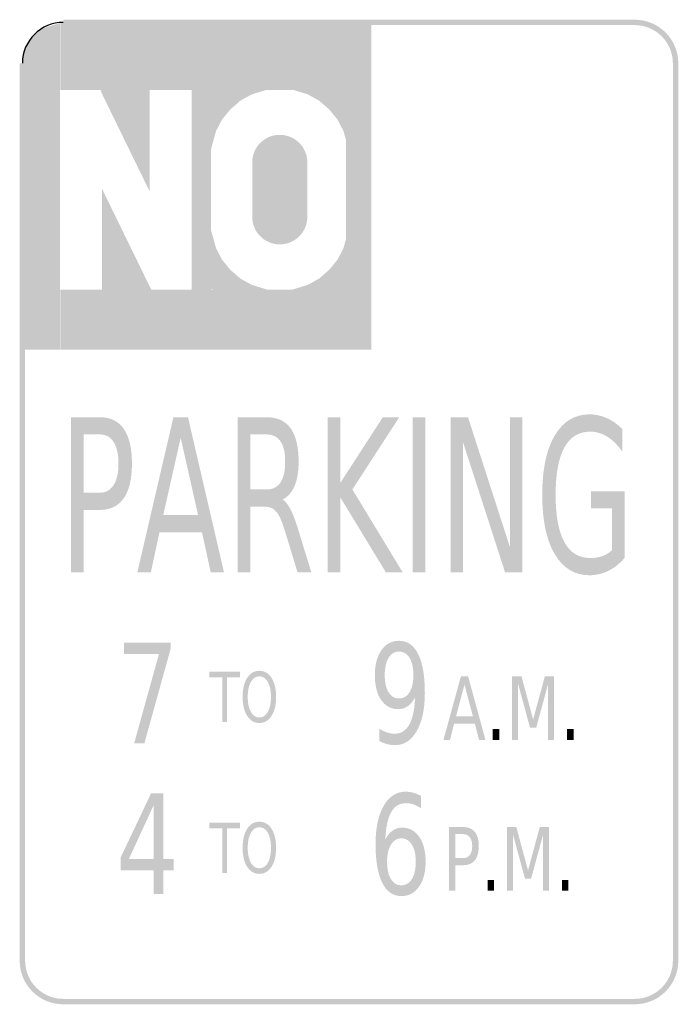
# Model space of a CAD drawing. Header units: inches. Extents: x -6 to 6, y -9 to 9.
import ezdxf

# ---------------------------------------------------------------- set-up
doc = ezdxf.new("R2010")
doc.units = ezdxf.units.IN
doc.header["$MEASUREMENT"] = 0

msp = doc.modelspace()

# ---------------------------------------------------------------- hatches: boundary and pattern name
for points in [[(-5.941, 8.315), (-5.265, 8.914), (-5.593, 8.817), (-5.817, 8.607), (-5.941, 8.315)], [(-5.94, 8.323), (-5.94, 2.962), (-5.267, 2.962), (-5.267, 8.91), (-5.94, 8.323)], [(-5.261, 7.693), (0.408, 7.693), (0.408, 8.918), (-5.261, 8.918), (-5.261, 7.693)], [(-5.207, 8.876), (5.207, 8.876), (5.207, 8.975), (-5.207, 8.975), (-5.207, 8.876)], [(6, 8.182), (5.996, 8.26), (5.985, 8.337), (5.966, 8.412), (5.94, 8.485), (5.906, 8.556), (5.866, 8.623), (5.82, 8.685), (5.768, 8.743), (5.71, 8.795), (5.647, 8.841), (5.581, 8.882), (5.51, 8.915), (5.437, 8.941), (5.361, 8.96), (5.284, 8.971), (5.207, 8.975), (5.207, 8.876), (5.275, 8.873), (5.342, 8.863), (5.408, 8.846), (5.472, 8.823), (5.534, 8.794), (5.592, 8.759), (5.647, 8.718), (5.698, 8.673), (5.743, 8.622), (5.784, 8.567), (5.819, 8.509), (5.848, 8.447), (5.871, 8.383), (5.888, 8.317), (5.898, 8.25), (5.901, 8.182), (6, 8.182)], [(-5.901, -8.182), (-5.901, 8.182), (-6, 8.182), (-6, -8.182), (-5.901, -8.182)], [(5.901, 8.182), (5.901, -8.182), (6, -8.182), (6, 8.182), (5.901, 8.182)], [(-3.635, 7.728), (-3.635, 5.85), (-4.532, 7.689), (-3.635, 7.728)], [(-1.825, 7.717), (-1.775, 7.612), (-1.397, 7.73), (-1.825, 7.717)], [(-0.698, 7.717), (-0.748, 7.612), (-1.126, 7.73), (-0.698, 7.717)], [(-2.869, 7.699), (-2.869, 4.036), (-2.514, 4.036), (-2.514, 7.699), (-2.869, 7.699)], [(-2.528, 7.696), (-2.143, 7.363), (-2.314, 7.154), (-2.528, 7.263), (-2.528, 7.696)], [(-2.527, 7.697), (-2.183, 7.321), (-1.979, 7.499), (-2.094, 7.71), (-2.527, 7.697)], [(-2.094, 7.71), (-1.979, 7.499), (-1.775, 7.612), (-1.825, 7.717), (-2.094, 7.71)], [(-0.429, 7.71), (-0.544, 7.499), (-0.748, 7.612), (-0.698, 7.717), (-0.429, 7.71)], [(0.004, 7.697), (-0.34, 7.321), (-0.544, 7.499), (-0.429, 7.71), (0.004, 7.697)], [(0.005, 7.696), (-0.38, 7.363), (-0.209, 7.154), (0.005, 7.263), (0.005, 7.696)], [(-0.053, 7.699), (-0.053, 4.036), (0.406, 4.036), (0.406, 7.699), (-0.053, 7.699)], [(-2.528, 7.263), (-2.314, 7.154), (-2.422, 6.947), (-2.528, 6.994), (-2.528, 7.263)], [(0.005, 7.263), (-0.209, 7.154), (-0.101, 6.947), (0.005, 6.994), (0.005, 7.263)], [(-2.528, 6.994), (-2.422, 6.947), (-2.528, 6.566), (-2.528, 6.994)], [(-0.759, 6.374), (-0.762, 6.423), (-0.769, 6.472), (-0.781, 6.52), (-0.798, 6.566), (-0.819, 6.611), (-0.844, 6.653), (-0.873, 6.693), (-0.906, 6.729), (-0.943, 6.762), (-0.983, 6.792), (-1.025, 6.817), (-1.069, 6.838), (-1.116, 6.855), (-1.164, 6.867), (-1.212, 6.874), (-1.261, 6.876), (-1.311, 6.874), (-1.359, 6.867), (-1.407, 6.855), (-1.454, 6.838), (-1.498, 6.817), (-1.54, 6.792), (-1.58, 6.762), (-1.616, 6.729), (-1.65, 6.693), (-1.679, 6.653), (-1.704, 6.611), (-1.725, 6.566), (-1.742, 6.52), (-1.754, 6.472), (-1.761, 6.423), (-1.764, 6.374), (-1.261, 6.374), (-0.759, 6.374)], [(0.005, 6.994), (-0.101, 6.947), (0.005, 6.566), (0.005, 6.994)], [(-1.764, 6.374), (-1.764, 5.381), (-0.759, 5.381), (-0.759, 6.374), (-1.764, 6.374)], [(-4.498, 4.01), (-4.498, 5.888), (-3.601, 4.049), (-4.498, 4.01)], [(-1.764, 5.381), (-1.761, 5.331), (-1.754, 5.283), (-1.742, 5.235), (-1.725, 5.188), (-1.704, 5.144), (-1.679, 5.102), (-1.65, 5.062), (-1.616, 5.026), (-1.58, 4.993), (-1.54, 4.963), (-1.498, 4.938), (-1.454, 4.917), (-1.407, 4.9), (-1.359, 4.888), (-1.311, 4.881), (-1.261, 4.879), (-1.212, 4.881), (-1.164, 4.888), (-1.116, 4.9), (-1.069, 4.917), (-1.025, 4.938), (-0.983, 4.963), (-0.943, 4.993), (-0.906, 5.026), (-0.873, 5.062), (-0.844, 5.102), (-0.819, 5.144), (-0.798, 5.188), (-0.781, 5.235), (-0.769, 5.283), (-0.762, 5.331), (-0.759, 5.381), (-1.261, 5.381), (-1.764, 5.381)], [(-2.528, 4.761), (-2.422, 4.808), (-2.528, 5.189), (-2.528, 4.761)], [(0.005, 4.761), (-0.101, 4.808), (0.005, 5.189), (0.005, 4.761)], [(-2.528, 4.492), (-2.314, 4.601), (-2.422, 4.808), (-2.528, 4.761), (-2.528, 4.492)], [(0.005, 4.492), (-0.209, 4.601), (-0.101, 4.808), (0.005, 4.761), (0.005, 4.492)], [(-2.528, 4.059), (-2.143, 4.392), (-2.314, 4.601), (-2.528, 4.492), (-2.528, 4.059)], [(0.005, 4.059), (-0.38, 4.392), (-0.209, 4.601), (0.005, 4.492), (0.005, 4.059)], [(-2.527, 4.058), (-2.183, 4.433), (-1.979, 4.256), (-2.094, 4.045), (-2.527, 4.058)], [(0.004, 4.058), (-0.34, 4.433), (-0.544, 4.256), (-0.429, 4.045), (0.004, 4.058)], [(-2.094, 4.045), (-1.979, 4.256), (-1.775, 4.142), (-1.825, 4.038), (-2.094, 4.045)], [(-1.825, 4.038), (-1.775, 4.142), (-1.397, 4.025), (-1.825, 4.038)], [(-0.698, 4.038), (-0.748, 4.142), (-1.126, 4.025), (-0.698, 4.038)], [(-0.429, 4.045), (-0.544, 4.256), (-0.748, 4.142), (-0.698, 4.038), (-0.429, 4.045)], [(-5.261, 2.962), (0.408, 2.962), (0.408, 4.056), (-5.261, 4.056), (-5.261, 2.962)], [(-0.389, 1.728), (-0.156, 1.728), (-0.156, 0.534), (0.617, 1.728), (0.916, 1.728), (0.062, 0.411), (0.977, -1.098), (0.671, -1.098), (-0.156, 0.263), (-0.156, -1.098), (-0.389, -1.098), (-0.389, 1.728)], [(1.159, 1.728), (1.392, 1.728), (1.392, -1.098), (1.159, -1.098), (1.159, 1.728)], [(1.854, 1.728), (2.168, 1.728), (2.931, -0.636), (2.931, 1.728), (3.157, 1.728), (3.157, -1.098), (2.843, -1.098), (2.08, 1.266), (2.08, -1.098), (1.854, -1.098), (1.854, 1.728)], [(-4.098, -2.381), (-3.248, -2.381), (-3.248, -2.487), (-3.728, -4.216), (-3.914, -4.216), (-3.463, -2.59), (-4.098, -2.59), (-4.098, -2.381)], [(-2.544, -2.912), (-1.986, -2.912), (-1.986, -3.016), (-2.22, -3.016), (-2.22, -3.828), (-2.31, -3.828), (-2.31, -3.016), (-2.544, -3.016), (-2.544, -2.912)], [(2.973, -2.993), (3.142, -2.993), (3.355, -3.784), (3.569, -2.993), (3.738, -2.993), (3.738, -4.155), (3.628, -4.155), (3.628, -3.135), (3.412, -3.931), (3.298, -3.931), (3.082, -3.135), (3.082, -4.155), (2.973, -4.155), (2.973, -2.993)], [(2.619, -3.957), (2.737, -3.957), (2.737, -4.155), (2.619, -4.155), (2.619, -3.957)], [(3.972, -3.957), (4.091, -3.957), (4.091, -4.155), (3.972, -4.155), (3.972, -3.957)], [(-2.544, -5.663), (-1.986, -5.663), (-1.986, -5.767), (-2.22, -5.767), (-2.22, -6.579), (-2.31, -6.579), (-2.31, -5.767), (-2.544, -5.767), (-2.544, -5.663)], [(2.88, -5.744), (3.049, -5.744), (3.262, -6.534), (3.476, -5.744), (3.645, -5.744), (3.645, -6.906), (3.535, -6.906), (3.535, -5.886), (3.319, -6.682), (3.206, -6.682), (2.99, -5.886), (2.99, -6.906), (2.88, -6.906), (2.88, -5.744)], [(2.526, -6.708), (2.644, -6.708), (2.644, -6.906), (2.526, -6.906), (2.526, -6.708)], [(3.88, -6.708), (3.998, -6.708), (3.998, -6.906), (3.88, -6.906), (3.88, -6.708)], [(-6, -8.182), (-5.996, -8.26), (-5.985, -8.337), (-5.966, -8.412), (-5.94, -8.485), (-5.906, -8.556), (-5.866, -8.623), (-5.82, -8.685), (-5.768, -8.743), (-5.71, -8.795), (-5.647, -8.842), (-5.581, -8.882), (-5.51, -8.915), (-5.437, -8.941), (-5.361, -8.96), (-5.284, -8.971), (-5.207, -8.975), (-5.207, -8.876), (-5.275, -8.873), (-5.342, -8.863), (-5.408, -8.846), (-5.472, -8.823), (-5.534, -8.794), (-5.592, -8.759), (-5.647, -8.718), (-5.697, -8.673), (-5.743, -8.622), (-5.784, -8.568), (-5.819, -8.509), (-5.848, -8.447), (-5.871, -8.383), (-5.887, -8.317), (-5.897, -8.25), (-5.901, -8.182), (-6, -8.182)], [(5.207, -8.975), (5.284, -8.971), (5.361, -8.96), (5.437, -8.941), (5.51, -8.915), (5.581, -8.882), (5.647, -8.842), (5.71, -8.795), (5.768, -8.743), (5.82, -8.685), (5.866, -8.623), (5.906, -8.556), (5.94, -8.485), (5.966, -8.412), (5.985, -8.337), (5.996, -8.26), (6, -8.182), (5.901, -8.182), (5.898, -8.25), (5.888, -8.317), (5.871, -8.383), (5.848, -8.447), (5.819, -8.509), (5.784, -8.568), (5.743, -8.622), (5.698, -8.673), (5.647, -8.718), (5.592, -8.759), (5.534, -8.794), (5.472, -8.823), (5.408, -8.846), (5.342, -8.863), (5.275, -8.873), (5.207, -8.876), (5.207, -8.975)], [(5.207, -8.876), (-5.207, -8.876), (-5.207, -8.975), (5.207, -8.975), (5.207, -8.876)]]:
    msp.add_hatch(color=7).paths.add_polyline_path(points)
h = msp.add_hatch(color=7)
edge = h.paths.add_edge_path()
edge.add_line((-5.066, 1.728), (-4.54, 1.728))
edge.add_spline(control_points=[(-4.54, 1.728), (-4.347, 1.728), (-4.202, 1.657), (-4.103, 1.514), (-4.004, 1.37), (-3.955, 1.16), (-3.955, 0.884), (-3.955, 0.605), (-4.004, 0.394), (-4.103, 0.252), (-4.202, 0.109), (-4.347, 0.038), (-4.54, 0.038)], knot_values=[0, 0, 0, 0, 1, 1, 1, 2, 2, 2, 3, 3, 3, 4, 4, 4, 4], degree=3, periodic=0)
edge.add_line((-4.54, 0.038), (-4.832, 0.038))
edge.add_line((-4.832, 0.038), (-4.832, -1.098))
edge.add_line((-4.832, -1.098), (-5.066, -1.098))
edge.add_line((-5.066, -1.098), (-5.066, 1.728))
edge = h.paths.add_edge_path(flags=0)
edge.add_line((-4.832, 1.414), (-4.832, 0.352))
edge.add_line((-4.832, 0.352), (-4.54, 0.352))
edge.add_spline(control_points=[(-4.54, 0.352), (-4.432, 0.352), (-4.348, 0.398), (-4.289, 0.49), (-4.229, 0.582), (-4.2, 0.714), (-4.2, 0.884), (-4.2, 1.053), (-4.229, 1.184), (-4.289, 1.276), (-4.348, 1.368), (-4.432, 1.414), (-4.54, 1.414)], knot_values=[0, 0, 0, 0, 1, 1, 1, 2, 2, 2, 3, 3, 3, 4, 4, 4, 4], degree=3, periodic=0)
edge.add_line((-4.54, 1.414), (-4.832, 1.414))
h = msp.add_hatch(color=7)
h.paths.add_polyline_path([(-3.199, 1.728), (-2.934, 1.728), (-2.278, -1.098), (-2.52, -1.098), (-2.678, -0.373), (-3.454, -0.373), (-3.61, -1.098), (-3.856, -1.098), (-3.199, 1.728)])
h.paths.add_polyline_path([(-3.067, 1.352), (-3.384, -0.055), (-2.75, -0.055), (-3.067, 1.352)], flags=0)
h = msp.add_hatch(color=7)
edge = h.paths.add_edge_path()
edge.add_spline(control_points=[(-1.212, 0.227), (-1.162, 0.199), (-1.113, 0.14), (-1.066, 0.049), (-1.019, -0.042), (-0.972, -0.167), (-0.924, -0.326)], knot_values=[0, 0, 0, 0, 1, 1, 1, 2, 2, 2, 2], degree=3, periodic=0)
edge.add_line((-0.924, -0.326), (-0.687, -1.098))
edge.add_line((-0.687, -1.098), (-0.938, -1.098))
edge.add_line((-0.938, -1.098), (-1.159, -0.373))
edge.add_spline(control_points=[(-1.159, -0.373), (-1.215, -0.184), (-1.27, -0.058), (-1.323, 0.004), (-1.377, 0.066), (-1.449, 0.097), (-1.542, 0.097)], knot_values=[0, 0, 0, 0, 1, 1, 1, 2, 2, 2, 2], degree=3, periodic=0)
edge.add_line((-1.542, 0.097), (-1.795, 0.097))
edge.add_line((-1.795, 0.097), (-1.795, -1.098))
edge.add_line((-1.795, -1.098), (-2.028, -1.098))
edge.add_line((-2.028, -1.098), (-2.028, 1.728))
edge.add_line((-2.028, 1.728), (-1.503, 1.728))
edge.add_spline(control_points=[(-1.503, 1.728), (-1.306, 1.728), (-1.159, 1.661), (-1.063, 1.526), (-0.966, 1.391), (-0.918, 1.187), (-0.918, 0.914), (-0.918, 0.736), (-0.943, 0.589), (-0.993, 0.471), (-1.043, 0.354), (-1.116, 0.273), (-1.212, 0.227)], knot_values=[0, 0, 0, 0, 1, 1, 1, 2, 2, 2, 3, 3, 3, 4, 4, 4, 4], degree=3, periodic=0)
edge = h.paths.add_edge_path(flags=0)
edge.add_line((-1.795, 1.414), (-1.795, 0.411))
edge.add_line((-1.795, 0.411), (-1.503, 0.411))
edge.add_spline(control_points=[(-1.503, 0.411), (-1.391, 0.411), (-1.306, 0.453), (-1.248, 0.539), (-1.191, 0.624), (-1.163, 0.749), (-1.163, 0.914), (-1.163, 1.08), (-1.191, 1.204), (-1.248, 1.288), (-1.306, 1.372), (-1.391, 1.414), (-1.503, 1.414)], knot_values=[0, 0, 0, 0, 1, 1, 1, 2, 2, 2, 3, 3, 3, 4, 4, 4, 4], degree=3, periodic=0)
edge.add_line((-1.503, 1.414), (-1.795, 1.414))
h = msp.add_hatch(color=7)
edge = h.paths.add_edge_path()
edge.add_line((4.793, -0.695), (4.793, 0.064))
edge.add_line((4.793, 0.064), (4.412, 0.064))
edge.add_line((4.412, 0.064), (4.412, 0.379))
edge.add_line((4.412, 0.379), (5.023, 0.379))
edge.add_line((5.023, 0.379), (5.023, -0.835))
edge.add_spline(control_points=[(5.023, -0.835), (4.934, -0.94), (4.834, -1.019), (4.726, -1.073), (4.618, -1.126), (4.502, -1.153), (4.379, -1.153), (4.11, -1.153), (3.9, -1.024), (3.748, -0.766), (3.596, -0.508), (3.521, -0.148), (3.521, 0.312), (3.521, 0.774), (3.596, 1.134), (3.748, 1.392), (3.9, 1.65), (4.11, 1.78), (4.379, 1.78), (4.491, 1.78), (4.597, 1.757), (4.698, 1.711), (4.8, 1.666), (4.893, 1.599), (4.978, 1.511)], knot_values=[0, 0, 0, 0, 1, 1, 1, 2, 2, 2, 3, 3, 3, 4, 4, 4, 5, 5, 5, 6, 6, 6, 7, 7, 7, 8, 8, 8, 8], degree=3, periodic=0)
edge.add_line((4.978, 1.511), (4.978, 1.104))
edge.add_spline(control_points=[(4.978, 1.104), (4.892, 1.224), (4.801, 1.314), (4.704, 1.374), (4.607, 1.435), (4.505, 1.465), (4.398, 1.465), (4.188, 1.465), (4.03, 1.369), (3.924, 1.176), (3.818, 0.982), (3.765, 0.695), (3.765, 0.312), (3.765, -0.069), (3.818, -0.356), (3.924, -0.549), (4.03, -0.742), (4.188, -0.839), (4.398, -0.839), (4.481, -0.839), (4.555, -0.827), (4.619, -0.804), (4.684, -0.78), (4.741, -0.744), (4.793, -0.695)], knot_values=[0, 0, 0, 0, 1, 1, 1, 2, 2, 2, 3, 3, 3, 4, 4, 4, 5, 5, 5, 6, 6, 6, 7, 7, 7, 8, 8, 8, 8], degree=3, periodic=0)
h = msp.add_hatch(color=7)
edge = h.paths.add_edge_path()
edge.add_line((0.555, -4.178), (0.555, -3.952))
edge.add_spline(control_points=[(0.555, -3.952), (0.601, -3.981), (0.646, -4.004), (0.692, -4.019), (0.738, -4.035), (0.783, -4.042), (0.828, -4.042), (0.946, -4.042), (1.036, -3.987), (1.098, -3.877), (1.16, -3.767), (1.196, -3.6), (1.204, -3.375)], knot_values=[0, 0, 0, 0, 1, 1, 1, 2, 2, 2, 3, 3, 3, 4, 4, 4, 4], degree=3, periodic=0)
edge.add_spline(control_points=[(1.204, -3.375), (1.17, -3.446), (1.127, -3.5), (1.074, -3.537), (1.022, -3.575), (0.964, -3.594), (0.9, -3.594), (0.768, -3.594), (0.663, -3.538), (0.586, -3.427), (0.509, -3.316), (0.471, -3.165), (0.471, -2.972), (0.471, -2.784), (0.511, -2.633), (0.591, -2.519), (0.672, -2.405), (0.778, -2.348), (0.911, -2.348), (1.064, -2.348), (1.181, -2.429), (1.261, -2.592), (1.342, -2.754), (1.382, -2.991), (1.382, -3.3), (1.382, -3.589), (1.333, -3.82), (1.234, -3.993), (1.136, -4.165), (1.003, -4.251), (0.836, -4.251), (0.79, -4.251), (0.745, -4.245), (0.699, -4.233), (0.653, -4.221), (0.605, -4.202), (0.555, -4.178)], knot_values=[0, 0, 0, 0, 1, 1, 1, 2, 2, 2, 3, 3, 3, 4, 4, 4, 5, 5, 5, 6, 6, 6, 7, 7, 7, 8, 8, 8, 9, 9, 9, 10, 10, 10, 11, 11, 11, 12, 12, 12, 12], degree=3, periodic=0)
edge = h.paths.add_edge_path(flags=0)
edge.add_spline(control_points=[(0.911, -3.4), (0.992, -3.4), (1.056, -3.362), (1.103, -3.286), (1.149, -3.209), (1.173, -3.105), (1.173, -2.972), (1.173, -2.84), (1.149, -2.736), (1.103, -2.659), (1.056, -2.583), (0.992, -2.544), (0.911, -2.544), (0.831, -2.544), (0.768, -2.583), (0.721, -2.659), (0.674, -2.736), (0.651, -2.84), (0.651, -2.972), (0.651, -3.105), (0.674, -3.209), (0.721, -3.286), (0.768, -3.362), (0.831, -3.4), (0.911, -3.4)], knot_values=[0, 0, 0, 0, 1, 1, 1, 2, 2, 2, 3, 3, 3, 4, 4, 4, 5, 5, 5, 6, 6, 6, 7, 7, 7, 8, 8, 8, 8], degree=3, periodic=0)
h = msp.add_hatch(color=7)
edge = h.paths.add_edge_path()
edge.add_spline(control_points=[(-1.633, -2.895), (-1.54, -2.895), (-1.466, -2.938), (-1.411, -3.024), (-1.356, -3.111), (-1.328, -3.226), (-1.328, -3.371), (-1.328, -3.516), (-1.356, -3.631), (-1.411, -3.717), (-1.466, -3.803), (-1.54, -3.846), (-1.633, -3.846), (-1.726, -3.846), (-1.8, -3.803), (-1.855, -3.717), (-1.911, -3.631), (-1.938, -3.516), (-1.938, -3.371), (-1.938, -3.226), (-1.911, -3.111), (-1.855, -3.024), (-1.8, -2.938), (-1.726, -2.895), (-1.633, -2.895)], knot_values=[0, 0, 0, 0, 1, 1, 1, 2, 2, 2, 3, 3, 3, 4, 4, 4, 5, 5, 5, 6, 6, 6, 7, 7, 7, 8, 8, 8, 8], degree=3, periodic=0)
edge = h.paths.add_edge_path(flags=0)
edge.add_spline(control_points=[(-1.633, -2.996), (-1.698, -2.996), (-1.749, -3.03), (-1.787, -3.097), (-1.825, -3.164), (-1.845, -3.255), (-1.845, -3.371), (-1.845, -3.486), (-1.825, -3.578), (-1.787, -3.645), (-1.749, -3.712), (-1.698, -3.746), (-1.633, -3.746), (-1.568, -3.746), (-1.517, -3.712), (-1.479, -3.645), (-1.441, -3.578), (-1.422, -3.486), (-1.422, -3.371), (-1.422, -3.255), (-1.441, -3.164), (-1.479, -3.097), (-1.517, -3.03), (-1.568, -2.996), (-1.633, -2.996)], knot_values=[0, 0, 0, 0, 1, 1, 1, 2, 2, 2, 3, 3, 3, 4, 4, 4, 5, 5, 5, 6, 6, 6, 7, 7, 7, 8, 8, 8, 8], degree=3, periodic=0)
h = msp.add_hatch(color=7)
h.paths.add_polyline_path([(2.04, -2.993), (2.169, -2.993), (2.487, -4.155), (2.37, -4.155), (2.293, -3.857), (1.916, -3.857), (1.84, -4.155), (1.721, -4.155), (2.04, -2.993)])
h.paths.add_polyline_path([(2.104, -3.148), (1.95, -3.726), (2.258, -3.726), (2.104, -3.148)], flags=0)
h = msp.add_hatch(color=7)
h.paths.add_polyline_path([(-3.608, -5.132), (-3.383, -5.132), (-3.383, -6.328), (-3.195, -6.328), (-3.195, -6.534), (-3.383, -6.534), (-3.383, -6.967), (-3.561, -6.967), (-3.561, -6.534), (-4.158, -6.534), (-4.158, -6.294), (-3.608, -5.132)])
h.paths.add_polyline_path([(-3.561, -5.348), (-4.012, -6.328), (-3.561, -6.328), (-3.561, -5.348)], flags=0)
h = msp.add_hatch(color=7)
edge = h.paths.add_edge_path()
edge.add_line((1.309, -5.173), (1.309, -5.399))
edge.add_spline(control_points=[(1.309, -5.399), (1.265, -5.369), (1.22, -5.347), (1.174, -5.331), (1.128, -5.315), (1.083, -5.308), (1.038, -5.308), (0.92, -5.308), (0.83, -5.363), (0.768, -5.474), (0.706, -5.584), (0.67, -5.751), (0.662, -5.975)], knot_values=[0, 0, 0, 0, 1, 1, 1, 2, 2, 2, 3, 3, 3, 4, 4, 4, 4], degree=3, periodic=0)
edge.add_spline(control_points=[(0.662, -5.975), (0.696, -5.904), (0.74, -5.849), (0.792, -5.811), (0.845, -5.773), (0.902, -5.754), (0.965, -5.754), (1.098, -5.754), (1.203, -5.81), (1.28, -5.922), (1.357, -6.033), (1.396, -6.186), (1.396, -6.378), (1.396, -6.566), (1.356, -6.718), (1.276, -6.831), (1.195, -6.945), (1.088, -7.002), (0.955, -7.002), (0.802, -7.002), (0.685, -6.921), (0.605, -6.758), (0.524, -6.596), (0.484, -6.36), (0.484, -6.051), (0.484, -5.761), (0.533, -5.53), (0.632, -5.357), (0.731, -5.185), (0.864, -5.099), (1.031, -5.099), (1.076, -5.099), (1.121, -5.105), (1.167, -5.117), (1.213, -5.13), (1.26, -5.148), (1.309, -5.173)], knot_values=[0, 0, 0, 0, 1, 1, 1, 2, 2, 2, 3, 3, 3, 4, 4, 4, 5, 5, 5, 6, 6, 6, 7, 7, 7, 8, 8, 8, 9, 9, 9, 10, 10, 10, 11, 11, 11, 12, 12, 12, 12], degree=3, periodic=0)
edge = h.paths.add_edge_path(flags=0)
edge.add_spline(control_points=[(0.955, -5.95), (0.875, -5.95), (0.811, -5.988), (0.764, -6.065), (0.717, -6.141), (0.694, -6.245), (0.694, -6.378), (0.694, -6.51), (0.717, -6.614), (0.764, -6.691), (0.811, -6.767), (0.875, -6.806), (0.955, -6.806), (1.035, -6.806), (1.099, -6.767), (1.146, -6.691), (1.193, -6.614), (1.216, -6.51), (1.216, -6.378), (1.216, -6.245), (1.193, -6.141), (1.146, -6.065), (1.099, -5.988), (1.035, -5.95), (0.955, -5.95)], knot_values=[0, 0, 0, 0, 1, 1, 1, 2, 2, 2, 3, 3, 3, 4, 4, 4, 5, 5, 5, 6, 6, 6, 7, 7, 7, 8, 8, 8, 8], degree=3, periodic=0)
h = msp.add_hatch(color=7)
edge = h.paths.add_edge_path()
edge.add_spline(control_points=[(-1.633, -5.646), (-1.54, -5.646), (-1.466, -5.689), (-1.411, -5.775), (-1.356, -5.862), (-1.328, -5.977), (-1.328, -6.122), (-1.328, -6.266), (-1.356, -6.382), (-1.411, -6.468), (-1.466, -6.554), (-1.54, -6.597), (-1.633, -6.597), (-1.726, -6.597), (-1.8, -6.554), (-1.855, -6.468), (-1.911, -6.382), (-1.938, -6.267), (-1.938, -6.122), (-1.938, -5.977), (-1.911, -5.862), (-1.855, -5.775), (-1.8, -5.689), (-1.726, -5.646), (-1.633, -5.646)], knot_values=[0, 0, 0, 0, 1, 1, 1, 2, 2, 2, 3, 3, 3, 4, 4, 4, 5, 5, 5, 6, 6, 6, 7, 7, 7, 8, 8, 8, 8], degree=3, periodic=0)
edge = h.paths.add_edge_path(flags=0)
edge.add_spline(control_points=[(-1.633, -5.747), (-1.698, -5.747), (-1.749, -5.78), (-1.787, -5.848), (-1.825, -5.915), (-1.845, -6.006), (-1.845, -6.122), (-1.845, -6.237), (-1.825, -6.329), (-1.787, -6.396), (-1.749, -6.463), (-1.698, -6.496), (-1.633, -6.496), (-1.568, -6.496), (-1.517, -6.463), (-1.479, -6.396), (-1.441, -6.329), (-1.422, -6.237), (-1.422, -6.122), (-1.422, -6.006), (-1.441, -5.915), (-1.479, -5.848), (-1.517, -5.78), (-1.568, -5.747), (-1.633, -5.747)], knot_values=[0, 0, 0, 0, 1, 1, 1, 2, 2, 2, 3, 3, 3, 4, 4, 4, 5, 5, 5, 6, 6, 6, 7, 7, 7, 8, 8, 8, 8], degree=3, periodic=0)
h = msp.add_hatch(color=7)
edge = h.paths.add_edge_path()
edge.add_line((1.825, -5.744), (2.08, -5.744))
edge.add_spline(control_points=[(2.08, -5.744), (2.174, -5.744), (2.244, -5.773), (2.292, -5.832), (2.34, -5.891), (2.364, -5.977), (2.364, -6.091), (2.364, -6.206), (2.34, -6.292), (2.292, -6.351), (2.244, -6.409), (2.174, -6.439), (2.08, -6.439)], knot_values=[0, 0, 0, 0, 1, 1, 1, 2, 2, 2, 3, 3, 3, 4, 4, 4, 4], degree=3, periodic=0)
edge.add_line((2.08, -6.439), (1.938, -6.439))
edge.add_line((1.938, -6.439), (1.938, -6.906))
edge.add_line((1.938, -6.906), (1.825, -6.906))
edge.add_line((1.825, -6.906), (1.825, -5.744))
edge = h.paths.add_edge_path(flags=0)
edge.add_line((1.938, -5.873), (1.938, -6.31))
edge.add_line((1.938, -6.31), (2.08, -6.31))
edge.add_spline(control_points=[(2.08, -6.31), (2.132, -6.31), (2.173, -6.291), (2.202, -6.253), (2.231, -6.215), (2.245, -6.161), (2.245, -6.091), (2.245, -6.022), (2.231, -5.968), (2.202, -5.93), (2.173, -5.892), (2.132, -5.873), (2.08, -5.873)], knot_values=[0, 0, 0, 0, 1, 1, 1, 2, 2, 2, 3, 3, 3, 4, 4, 4, 4], degree=3, periodic=0)
edge.add_line((2.08, -5.873), (1.938, -5.873))

# ---------------------------------------------------------------- linework, layer by layer
at = {"color": 7}
msp.add_open_spline([(-5.207, 8.926), (-5.617, 8.926), (-5.95, 8.593), (-5.95, 8.182)], degree=3, dxfattribs=at)

doc.saveas('drawing.dxf')
